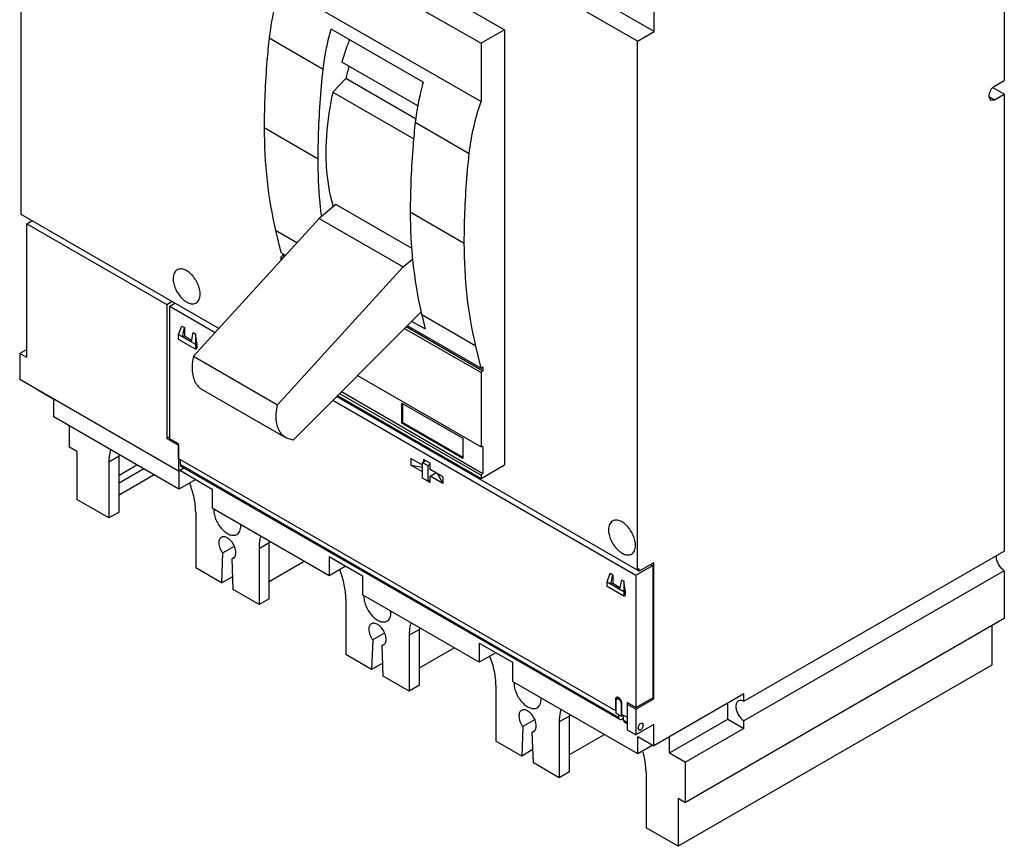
# Model space of a CAD drawing. Header units: millimetres. Extents: x 31 to 240, y 29 to 349.
# Tile 1 of 2: x 31 to 240, y 29 to 204. Entities that reach past the tile are written whole.
import ezdxf

# ---------------------------------------------------------------- set-up
doc = ezdxf.new("R2010")
doc.units = ezdxf.units.MM
doc.header["$LTSCALE"] = 24.608866
doc.layers.get('0').update_dxf_attribs({"linetype": 'CONTINUOUS'})

msp = doc.modelspace()

# ---------------------------------------------------------------- linework, layer by layer
at = {"color": 7, "linetype": 'Continuous'}
for p, q in [((165.65, 201.95), (35.04, 277.35)), ((31.51, 163.12), (31.51, 275.31)), ((162.11, 199.91), (31.51, 275.31)), ((239.89, 250.9), (239.89, 191.54)), ((91.49, 226.8), (133.92, 202.31)), ((86.54, 223.94), (128.97, 199.45)), ((86.54, 211.58), (128.97, 187.08)), ((165.65, 201.95), (165.65, 206.44)), ((116.73, 191.22), (97.22, 202.48)), ((84.06, 200.59), (95.51, 193.98)), ((133.92, 202.31), (128.97, 199.45)), ((133.92, 202.31), (133.92, 110.04)), ((162.11, 199.91), (165.65, 201.95)), ((128.97, 199.45), (128.97, 187.08)), ((162.11, 87.72), (162.11, 199.91)), ((115.55, 186.17), (99.44, 195.48)), ((100.29, 191.96), (97.56, 189.1)), ((115.12, 183.4), (100.29, 191.96)), ((239.89, 188.68), (237.54, 190.04)), ((237.83, 190.35), (239.89, 191.54)), ((97.56, 189.1), (114.71, 179.2)), ((236.59, 188.2), (237.83, 187.49)), ((236.59, 188.2), (236.95, 187.4)), ((237.83, 187.49), (239.89, 188.68)), ((239.89, 188.68), (239.89, 91.76)), ((236.95, 187.4), (237.83, 187.49)), ((115.03, 182.71), (126.48, 176.1)), ((83.01, 181.57), (94.46, 174.95)), ((98.2, 165.28), (94.65, 162.3)), ((114.26, 156.01), (98.2, 165.28)), ((73.38, 138.95), (31.51, 163.12)), ((113.98, 163.68), (125.43, 157.07)), ((32.67, 161.19), (33.76, 161.82)), ((32.67, 132.78), (32.67, 161.19)), ((32.67, 161.19), (62.37, 144.04)), ((94.65, 162.3), (68.01, 133.07)), ((94.65, 162.3), (112.46, 152.01)), ((89.93, 157.12), (85.44, 159.72)), ((85.44, 159.72), (86.54, 155.07)), ((86.54, 155.07), (87.53, 154.49)), ((86.97, 154.5), (86.54, 154.12)), ((86.97, 154.82), (86.97, 154.5)), ((86.97, 154.5), (87.34, 154.28)), ((86.54, 154.12), (86.97, 153.87)), ((86.54, 154.12), (86.54, 153.4)), ((112.46, 152.01), (114.51, 153.73)), ((85.83, 122.78), (112.46, 152.01)), ((62.37, 144.04), (63.46, 144.67)), ((62.37, 144.04), (62.37, 115.63)), ((63.01, 143.68), (64.1, 144.31)), ((63.01, 143.68), (72.62, 138.13)), ((63.01, 115.59), (63.01, 143.68)), ((116.27, 142.53), (89.15, 115.31)), ((114.27, 140.52), (117.11, 138.88)), ((127.86, 135.22), (116.41, 141.84)), ((116.41, 141.84), (117.11, 138.88)), ((64.88, 137.66), (65.59, 139.46)), ((65.59, 139.46), (66.09, 139.17)), ((65.73, 137.17), (66.09, 139.17)), ((66.09, 139.17), (66.09, 137.38)), ((67.92, 138.11), (67.57, 136.11)), ((67.92, 138.11), (68.42, 137.83)), ((68.77, 135.83), (68.42, 137.83)), ((68.42, 137.83), (68.42, 134.6)), ((112.75, 138.99), (128.97, 129.63)), ((113.14, 139.38), (129.39, 130)), ((113.35, 139.59), (128.97, 130.57)), ((64.88, 137.66), (68.42, 135.62)), ((64.88, 136.64), (64.88, 137.66)), ((68.42, 134.6), (64.88, 136.64)), ((65.73, 137.17), (66.09, 137.38)), ((66.09, 137.38), (67.64, 136.48)), ((68.42, 135.62), (68.77, 135.83)), ((68.77, 135.83), (68.77, 134.8)), ((32.67, 134.49), (31.19, 133.63)), ((31.19, 133.63), (31.19, 128.16)), ((32.67, 132.78), (31.19, 133.63)), ((68.42, 134.6), (68.77, 134.8)), ((128.97, 130.57), (127.86, 135.22)), ((68.01, 133.07), (85.83, 122.78)), ((128.97, 130.57), (129.39, 130.82)), ((128.97, 129.63), (129.39, 130)), ((128.97, 129.63), (128.97, 113.85)), ((129.39, 130.82), (129.39, 130)), ((64.85, 108.73), (31.19, 128.16)), ((102.77, 128.97), (128.97, 113.85)), ((35.01, 125.88), (35.01, 125.96)), ((38.44, 123.9), (35.01, 125.88)), ((87.62, 115.77), (69.8, 126.06)), ((99.38, 125.57), (129.39, 108.24)), ((38.44, 120.22), (38.44, 123.9)), ((97.55, 123.74), (161.79, 86.65)), ((162.53, 87.48), (98.35, 124.54)), ((98.55, 124.74), (128.97, 107.18)), ((98.99, 125.18), (128.97, 107.87)), ((112.21, 123.15), (125.15, 115.67)), ((112.21, 118.86), (112.21, 123.15)), ((112.39, 118.96), (112.39, 123.04)), ((64.95, 104.91), (38.44, 120.22)), ((41.72, 113.83), (41.72, 118.32)), ((112.39, 118.96), (112.21, 118.86)), ((125.15, 111.39), (112.21, 118.86)), ((125.15, 111.59), (112.39, 118.96)), ((62.37, 115.63), (63.01, 116)), ((62.37, 115.63), (64.85, 114.2)), ((64.88, 114.51), (63.01, 115.59)), ((89.15, 115.31), (87.62, 115.77)), ((125.15, 115.67), (125.15, 111.39)), ((43.32, 112.91), (41.72, 113.83)), ((43.32, 112.91), (43.32, 102.7)), ((64.85, 114.2), (64.88, 114.22)), ((64.85, 114.2), (64.85, 108.73)), ((64.88, 111.36), (64.88, 114.51)), ((129.39, 113.96), (128.97, 113.85)), ((129.39, 113.96), (129.39, 108.24)), ((52.26, 111.87), (50.1, 110.63)), ((50.1, 110.63), (50.1, 98.78)), ((52.26, 100.03), (52.26, 111.87)), ((64.88, 111.36), (157.48, 57.91)), ((65.24, 110.12), (65.24, 111.16)), ((116.57, 109.98), (114.13, 111.39)), ((114.13, 111.39), (114.13, 110)), ((116.57, 110.55), (117.24, 110.94)), ((118.2, 110.39), (116.78, 111.2)), ((116.78, 111.2), (116.78, 110.67)), ((52.26, 107.87), (56.05, 110.05)), ((57.53, 109.2), (52.26, 106.15)), ((64.85, 108.73), (65.97, 109.38)), ((64.95, 108.79), (64.95, 104.91)), ((65.13, 108.89), (72.02, 104.91)), ((65.24, 110.12), (158.19, 56.46)), ((158.38, 56.03), (65.43, 109.7)), ((114.13, 110), (116.57, 109.55)), ((116.57, 108.59), (114.13, 110)), ((116.57, 110.55), (117.7, 109.9)), ((116.57, 107.2), (116.57, 110.55)), ((117.7, 109.9), (118.2, 110.18)), ((117.7, 109.9), (117.7, 106.55)), ((118.2, 109.04), (118.2, 110.39)), ((120.85, 107.51), (118.2, 109.04)), ((128.97, 107.18), (133.92, 110.04)), ((52.26, 103.7), (59.66, 107.97)), ((68.49, 106.96), (64.95, 104.91)), ((117.7, 106.55), (116.57, 107.2)), ((117.7, 106.55), (118.2, 106.83)), ((117.74, 106.57), (118.2, 106.3)), ((118.2, 107.65), (119.4, 108.34)), ((120.85, 106.12), (118.2, 107.65)), ((118.2, 106.3), (118.2, 107.65)), ((119.74, 108.15), (120.85, 106.12)), ((120.85, 107.51), (120.85, 106.12)), ((128.97, 107.87), (129.39, 108.24)), ((128.97, 107.87), (128.97, 107.18)), ((72.02, 104.91), (72.02, 100.83)), ((50.1, 98.78), (43.32, 102.7)), ((96.77, 86.54), (72.02, 100.83)), ((52.26, 100.03), (50.1, 98.78)), ((68.49, 100.01), (68.49, 88.17)), ((74.2, 94.77), (73.93, 94.67)), ((76.65, 92.73), (74.2, 91.32)), ((84.08, 93.5), (81.92, 92.26)), ((81.92, 92.26), (81.92, 80.41)), ((84.08, 81.66), (84.08, 93.5)), ((74.2, 91.32), (73.97, 85.01)), ((76.67, 90.42), (76.21, 90.15)), ((76.21, 90.15), (76.48, 90.25)), ((76.44, 83.58), (76.21, 90.15)), ((96.77, 90.63), (103.84, 86.54)), ((96.77, 90.63), (96.77, 86.54)), ((184.7, 59.9), (239.89, 91.76)), ((73.97, 85.01), (68.49, 88.17)), ((84.08, 85.33), (91.48, 89.6)), ((100.31, 88.58), (96.77, 86.54)), ((161.79, 86.65), (165.36, 88.71)), ((162.53, 87.97), (162.11, 87.72)), ((165.61, 89.25), (162.53, 87.48)), ((162.53, 87.48), (162.53, 87.97)), ((165.01, 88.91), (165.36, 88.71)), ((165.36, 88.71), (165.36, 60.62)), ((165.61, 60.44), (165.61, 89.25)), ((73.97, 85.01), (76.35, 86.38)), ((103.84, 86.54), (103.84, 82.46)), ((155.68, 85.24), (156.38, 87.04)), ((156.38, 87.04), (156.88, 86.75)), ((156.52, 84.75), (156.88, 86.75)), ((156.88, 86.75), (156.88, 84.96)), ((158.72, 85.69), (158.36, 83.69)), ((158.72, 85.69), (159.21, 85.41)), ((161.79, 86.65), (161.79, 58.56)), ((239.89, 87.6), (184.7, 55.74)), ((239.89, 87.6), (239.89, 77.43)), ((81.92, 80.41), (76.44, 83.58)), ((155.68, 85.24), (159.21, 83.2)), ((155.68, 84.22), (155.68, 85.24)), ((159.21, 82.18), (155.68, 84.22)), ((156.52, 84.75), (156.88, 84.96)), ((156.88, 84.96), (158.43, 84.06)), ((159.56, 83.41), (159.21, 85.41)), ((159.21, 85.41), (159.21, 82.18)), ((84.08, 81.66), (81.92, 80.41)), ((100.31, 81.64), (100.31, 69.8)), ((128.59, 68.17), (103.84, 82.46)), ((159.21, 83.2), (159.56, 83.41)), ((159.21, 82.18), (159.56, 82.38)), ((159.56, 83.41), (159.56, 82.38)), ((239.89, 77.43), (172.33, 38.43)), ((106.02, 76.45), (105.73, 76.34)), ((237.24, 75.9), (237.24, 67.53)), ((108.51, 74.33), (106.02, 72.9)), ((115.9, 75.13), (113.74, 73.89)), ((113.74, 73.89), (113.74, 62.04)), ((115.9, 63.29), (115.9, 75.13)), ((106.02, 72.9), (105.79, 66.63)), ((108.52, 72.01), (108.03, 71.73)), ((108.03, 71.73), (108.33, 71.84)), ((108.26, 65.21), (108.03, 71.73)), ((115.9, 66.96), (123.3, 71.23)), ((128.59, 72.25), (135.66, 68.17)), ((128.59, 72.25), (128.59, 68.17)), ((105.79, 66.63), (100.31, 69.8)), ((132.13, 70.21), (128.59, 68.17)), ((108.17, 68.01), (105.79, 66.63)), ((135.66, 68.17), (135.66, 64.09)), ((237.24, 67.53), (170.74, 29.14)), ((113.74, 62.04), (108.26, 65.21)), ((115.9, 63.29), (113.74, 62.04)), ((132.13, 63.27), (132.13, 51.43)), ((162.18, 48.78), (135.66, 64.09)), ((158.14, 60.65), (157.48, 60.27)), ((158.2, 60.62), (157.78, 60.37)), ((161.79, 58.56), (165.36, 60.62)), ((165.35, 60.59), (165.61, 60.44)), ((184.7, 61.5), (165.61, 50.47)), ((184.7, 59.9), (184.7, 61.5)), ((157.48, 60.27), (157.48, 57.91)), ((157.62, 57.33), (157.62, 60.03)), ((158.82, 59.5), (158.68, 59.42)), ((158.68, 59.42), (158.68, 56.72)), ((158.82, 57.13), (158.82, 59.5)), ((161.79, 58.56), (159.92, 59.64)), ((159.92, 59.64), (159.92, 56.5)), ((160.24, 59.46), (159.95, 59.29)), ((159.95, 59.29), (161.79, 58.23)), ((159.95, 59.29), (159.95, 53.82)), ((161.79, 58.23), (165.61, 60.44)), ((181.27, 56.13), (181.27, 59.52)), ((137.84, 58.08), (137.55, 57.97)), ((147.72, 56.76), (145.56, 55.52)), ((147.72, 44.92), (147.72, 56.76)), ((157.62, 57.99), (157.48, 57.91)), ((158.68, 56.72), (157.62, 57.33)), ((158.19, 56.46), (158.19, 57.01)), ((158.68, 56.72), (159.11, 56.97)), ((158.82, 57.13), (159.92, 56.5)), ((159.18, 55.88), (159.18, 56.93)), ((159.95, 56.52), (159.92, 56.5)), ((161.79, 58.23), (161.79, 52.76)), ((137.84, 54.53), (137.61, 48.26)), ((140.33, 55.96), (137.84, 54.53)), ((145.56, 55.52), (145.56, 43.67)), ((159.18, 56.23), (159.07, 56.29)), ((159.18, 55.88), (159.95, 55.44)), ((159.95, 55.12), (159.37, 55.46)), ((165.61, 54.97), (161.79, 52.76)), ((163.23, 55.25), (162.82, 55.21)), ((163.4, 54.87), (163.23, 55.25)), ((165.61, 50.47), (165.61, 54.97)), ((168.9, 48.98), (181.27, 56.13)), ((181.27, 56.13), (184.7, 54.15)), ((184.7, 54.15), (184.7, 55.74)), ((140.34, 53.64), (139.85, 53.36)), ((139.85, 53.36), (140.15, 53.47)), ((140.08, 46.83), (139.85, 53.36)), ((147.72, 48.59), (155.12, 52.86)), ((159.95, 53.82), (161.79, 52.76)), ((162.18, 52.45), (165.61, 50.47)), ((162.18, 48.78), (162.18, 52.45)), ((162.23, 54.2), (162.41, 53.82)), ((162.41, 53.82), (162.82, 53.86)), ((168.9, 48.98), (168.9, 52.37)), ((184.7, 54.15), (172.33, 47)), ((137.61, 48.26), (132.13, 51.43)), ((165.36, 50.62), (162.18, 48.78)), ((139.99, 49.64), (137.61, 48.26)), ((168.9, 48.98), (172.33, 47)), ((145.56, 43.67), (140.08, 46.83)), ((172.33, 38.43), (172.33, 47)), ((147.72, 44.92), (145.56, 43.67)), ((163.95, 44.9), (163.95, 33.06)), ((170.74, 39.34), (172.33, 38.43)), ((170.74, 39.34), (170.74, 29.14)), ((170.74, 29.14), (163.95, 33.06))]:
    msp.add_line(p, q, dxfattribs=at)
for centre, radius, start, end in [((170.66, 174), 72.63, 163.5493, 165.6833), ((127.74, 173.84), 31.44, 196.0412, 196.6538), ((196.68, 160.92), 82.51, 192.737, 193.3726), ((64.14, 111.88), 11.88, 178.2427, 180.0069), ((75.95, 100.44), 3.61, 176.765, 180.0222), ((74.1, 97.13), 3.97, 0.0276, 3.0837), ((95.96, 93.5), 11.88, 178.2427, 180.0069), ((240.43, 90.66), 2.24, 175.6078, 180.0418), ((107.77, 82.07), 3.61, 176.765, 180.0222), ((105.92, 78.76), 3.97, 0.0276, 3.0837), ((127.78, 75.13), 11.88, 178.2427, 180.0069), ((139.59, 63.7), 3.61, 176.765, 180.0222), ((137.74, 60.39), 3.97, 0.0276, 3.0837), ((157.61, 59.74), 1.07, 51.8091, 56.1712), ((157.95, 59.42), 0.736, 0.0489, 3.9755), ((159.6, 56.76), 11.88, 178.2427, 180.0069)]:
    msp.add_arc(centre, radius, start, end, dxfattribs=at)
for points, knots in [([(86.54, 211.58), (86.23, 210.65), (85.11, 207.06), (84.35, 203.36), (84.06, 200.59)], [0, 0, 0, 0, 0.259548, 1, 1, 1, 1]), ([(95.51, 193.98), (95.59, 194.67), (95.97, 197.54), (96.61, 200.37), (97.22, 202.48)], [0, 0, 0, 0, 0.241693, 1, 1, 1, 1]), ([(84.06, 200.59), (83.88, 198.97), (83.28, 192.65), (83.01, 186.29), (83.01, 181.57)], [0, 0, 0, 0, 0.25573, 1, 1, 1, 1]), ([(101.09, 200.25), (100.94, 199.85), (100.35, 198.27), (99.81, 196.68), (99.44, 195.48)], [0, 0, 0, 0, 0.251965, 1, 1, 1, 1]), ([(94.46, 174.95), (94.46, 176.5), (94.55, 182.86), (95, 189.2), (95.51, 193.98)], [0, 0, 0, 0, 0.244263, 1, 1, 1, 1]), ([(116.73, 191.22), (116.53, 190.5), (115.78, 187.7), (115.26, 184.84), (115.03, 182.71)], [0, 0, 0, 0, 0.258029, 1, 1, 1, 1]), ([(237.83, 190.35), (237.65, 190.25), (237.32, 189.97), (236.93, 189.44), (236.67, 188.84), (236.59, 188.41), (236.59, 188.2)], [0, 0, 0, 0, 0.237242, 0.499998, 0.762755, 1, 1, 1, 1]), ([(97.56, 189.1), (97.32, 188), (96.5, 183.75), (96.09, 179.42), (96.09, 176.22)], [0, 0, 0, 0, 0.260989, 1, 1, 1, 1]), ([(126.48, 176.1), (126.58, 176.99), (127.1, 180.72), (128.05, 184.38), (128.97, 187.08)], [0, 0, 0, 0, 0.239938, 1, 1, 1, 1]), ([(115.03, 182.71), (114.85, 181.09), (114.25, 174.77), (113.98, 168.41), (113.98, 163.68)], [0, 0, 0, 0, 0.25573, 1, 1, 1, 1]), ([(83.01, 181.57), (83.01, 177.8), (83.38, 170.45), (84.61, 163.2), (85.44, 159.72)], [0, 0, 0, 0, 0.512809, 1, 1, 1, 1]), ([(96.09, 176.22), (96.09, 175.23), (96.2, 171.51), (96.77, 167.78), (97.53, 165.15)], [0, 0, 0, 0, 0.264652, 1, 1, 1, 1]), ([(125.43, 157.07), (125.43, 158.62), (125.52, 164.98), (125.97, 171.32), (126.48, 176.1)], [0, 0, 0, 0, 0.244263, 1, 1, 1, 1]), ([(95.18, 162.75), (95.06, 163.74), (94.63, 167.79), (94.46, 171.87), (94.46, 174.95)], [0, 0, 0, 0, 0.244483, 1, 1, 1, 1]), ([(113.98, 163.68), (113.98, 160.08), (114.32, 153.04), (115.44, 146.07), (116.2, 142.73)], [0, 0, 0, 0, 0.512367, 1, 1, 1, 1]), ([(127.86, 135.22), (127.04, 138.7), (125.81, 145.96), (125.43, 153.31), (125.43, 157.07)], [0, 0, 0, 0, 0.487191, 1, 1, 1, 1]), ([(64.56, 151.4), (64.42, 151.33), (64.17, 151.12), (63.91, 150.68), (63.75, 150.15), (63.72, 149.76), (63.72, 149.55)], [0, 0, 0, 0, 0.217724, 0.450873, 0.710468, 1, 1, 1, 1]), ([(69.44, 146.24), (69.44, 146.59), (69.35, 147.32), (68.99, 148.39), (68.43, 149.42), (67.72, 150.32), (66.92, 151.03), (66.08, 151.49), (65.27, 151.65), (64.76, 151.52), (64.56, 151.4)], [0, 0, 0, 0, 0.128825, 0.270598, 0.417898, 0.562393, 0.696206, 0.813598, 0.913066, 1, 1, 1, 1]), ([(63.72, 149.55), (63.72, 149.2), (63.81, 148.48), (64.17, 147.41), (64.73, 146.38), (65.44, 145.47), (66.24, 144.76), (67.08, 144.31), (67.89, 144.14), (68.4, 144.27), (68.6, 144.39)], [0, 0, 0, 0, 0.128825, 0.270598, 0.417898, 0.562393, 0.696206, 0.813598, 0.913066, 1, 1, 1, 1]), ([(68.6, 144.39), (68.74, 144.47), (68.99, 144.68), (69.25, 145.11), (69.41, 145.65), (69.44, 146.04), (69.44, 146.24)], [0, 0, 0, 0, 0.217724, 0.450873, 0.710468, 1, 1, 1, 1]), ([(68.01, 133.07), (67.97, 132.86), (67.81, 132.06), (67.73, 131.24), (67.73, 130.63)], [0, 0, 0, 0, 0.261027, 1, 1, 1, 1]), ([(67.73, 130.63), (67.73, 130.13), (67.81, 129.16), (68.2, 127.84), (68.86, 126.76), (69.47, 126.25), (69.8, 126.06)], [0, 0, 0, 0, 0.289794, 0.549067, 0.782242, 1, 1, 1, 1]), ([(85.55, 120.35), (85.55, 120.54), (85.58, 121.36), (85.7, 122.17), (85.83, 122.78)], [0, 0, 0, 0, 0.238794, 1, 1, 1, 1]), ([(87.62, 115.77), (87.29, 115.96), (86.68, 116.48), (86.02, 117.55), (85.63, 118.88), (85.55, 119.84), (85.55, 120.35)], [0, 0, 0, 0, 0.217758, 0.450933, 0.710206, 1, 1, 1, 1]), ([(50.45, 113.32), (50.39, 113.11), (50.18, 112.23), (50.1, 111.32), (50.1, 110.63)], [0, 0, 0, 0, 0.236085, 1, 1, 1, 1]), ([(65.24, 110.12), (65.24, 110.1), (65.24, 110.05), (65.25, 109.99), (65.26, 109.95)], [0, 0, 0, 0, 0.262175, 1, 1, 1, 1]), ([(65.26, 109.95), (65.27, 109.89), (65.31, 109.79), (65.39, 109.72), (65.43, 109.7)], [0, 0, 0, 0, 0.529532, 1, 1, 1, 1]), ([(68.49, 100.01), (68.49, 101.01), (68.24, 103.11), (67.62, 105.12), (67.22, 106.14)], [0, 0, 0, 0, 0.477228, 1, 1, 1, 1]), ([(72.34, 100.44), (72.34, 100.1), (72.44, 99.37), (72.8, 98.3), (73.36, 97.27), (74.07, 96.37), (74.87, 95.66), (75.7, 95.2), (76.52, 95.04), (77.03, 95.17), (77.23, 95.28)], [0, 0, 0, 0, 0.128826, 0.2706, 0.417915, 0.56241, 0.696209, 0.813594, 0.913063, 1, 1, 1, 1]), ([(156.83, 98.13), (156.7, 98.05), (156.45, 97.84), (156.18, 97.41), (156.03, 96.87), (155.99, 96.48), (155.99, 96.27)], [0, 0, 0, 0, 0.217724, 0.450873, 0.710468, 1, 1, 1, 1]), ([(161.72, 92.97), (161.72, 93.31), (161.62, 94.04), (161.26, 95.11), (160.71, 96.14), (160, 97.05), (159.2, 97.76), (158.36, 98.21), (157.54, 98.38), (157.04, 98.25), (156.83, 98.13)], [0, 0, 0, 0, 0.128825, 0.270598, 0.417898, 0.562393, 0.696206, 0.813598, 0.913066, 1, 1, 1, 1]), ([(77.23, 95.28), (77.37, 95.36), (77.62, 95.57), (77.88, 96.01), (78.04, 96.54), (78.07, 96.93), (78.07, 97.14)], [0, 0, 0, 0, 0.217724, 0.450877, 0.710475, 1, 1, 1, 1]), ([(155.99, 96.27), (155.99, 95.93), (156.09, 95.2), (156.45, 94.13), (157.01, 93.1), (157.72, 92.2), (158.52, 91.49), (159.35, 91.03), (160.17, 90.87), (160.68, 91), (160.88, 91.11)], [0, 0, 0, 0, 0.128825, 0.270598, 0.417898, 0.562393, 0.696206, 0.813598, 0.913066, 1, 1, 1, 1]), ([(73.93, 94.67), (73.85, 94.62), (73.69, 94.49), (73.52, 94.22), (73.42, 93.88), (73.4, 93.63), (73.4, 93.5)], [0, 0, 0, 0, 0.217934, 0.451027, 0.710571, 1, 1, 1, 1]), ([(77.01, 91.42), (77.01, 91.84), (76.8, 92.71), (76.24, 93.65), (75.62, 94.27), (75.04, 94.68), (74.5, 94.83), (74.2, 94.77)], [0, 0, 0, 0, 0.26156, 0.547065, 0.682512, 0.804929, 1, 1, 1, 1]), ([(82.27, 94.94), (82.21, 94.74), (82, 93.86), (81.92, 92.95), (81.92, 92.26)], [0, 0, 0, 0, 0.236085, 1, 1, 1, 1]), ([(73.4, 93.5), (73.4, 93.13), (73.58, 92.35), (73.95, 91.65), (74.2, 91.32)], [0, 0, 0, 0, 0.475926, 1, 1, 1, 1]), ([(160.88, 91.11), (161.02, 91.19), (161.27, 91.4), (161.53, 91.84), (161.69, 92.37), (161.72, 92.76), (161.72, 92.97)], [0, 0, 0, 0, 0.217724, 0.450873, 0.710468, 1, 1, 1, 1]), ([(76.48, 90.25), (76.58, 90.31), (76.76, 90.47), (76.87, 90.69), (76.91, 90.81)], [0, 0, 0, 0, 0.477749, 1, 1, 1, 1]), ([(76.91, 90.81), (76.93, 90.85), (76.99, 91.05), (77.01, 91.26), (77.01, 91.42)], [0, 0, 0, 0, 0.233789, 1, 1, 1, 1]), ([(239.89, 87.6), (239.65, 87.76), (239.19, 88.17), (238.66, 88.93), (238.3, 89.78), (238.19, 90.38), (238.19, 90.66)], [0, 0, 0, 0, 0.240809, 0.50359, 0.764431, 1, 1, 1, 1]), ([(100.31, 81.64), (100.31, 82.64), (100.06, 84.74), (99.44, 86.75), (99.04, 87.77)], [0, 0, 0, 0, 0.477228, 1, 1, 1, 1]), ([(104.16, 82.07), (104.16, 81.73), (104.26, 81), (104.62, 79.93), (105.18, 78.9), (105.89, 77.99), (106.69, 77.28), (107.52, 76.83), (108.34, 76.66), (108.85, 76.8), (109.05, 76.91)], [0, 0, 0, 0, 0.128825, 0.270598, 0.417898, 0.562393, 0.696206, 0.813598, 0.913066, 1, 1, 1, 1]), ([(109.05, 76.91), (109.19, 76.99), (109.44, 77.2), (109.7, 77.63), (109.86, 78.17), (109.89, 78.56), (109.89, 78.77)], [0, 0, 0, 0, 0.217724, 0.450873, 0.710468, 1, 1, 1, 1]), ([(105.73, 76.34), (105.64, 76.29), (105.48, 76.16), (105.31, 75.88), (105.21, 75.53), (105.19, 75.28), (105.19, 75.15)], [0, 0, 0, 0, 0.217928, 0.451022, 0.710587, 1, 1, 1, 1]), ([(105.19, 75.15), (105.19, 74.77), (105.37, 73.96), (105.76, 73.24), (106.02, 72.9)], [0, 0, 0, 0, 0.476137, 1, 1, 1, 1]), ([(108.87, 73.03), (108.87, 73.45), (108.65, 74.33), (108.08, 75.29), (107.47, 75.92), (106.87, 76.35), (106.33, 76.5), (106.02, 76.45)], [0, 0, 0, 0, 0.260923, 0.545912, 0.68137, 0.804035, 1, 1, 1, 1]), ([(114.09, 76.57), (114.03, 76.37), (113.82, 75.49), (113.74, 74.58), (113.74, 73.89)], [0, 0, 0, 0, 0.236085, 1, 1, 1, 1]), ([(108.33, 71.84), (108.43, 71.9), (108.61, 72.06), (108.72, 72.28), (108.77, 72.4)], [0, 0, 0, 0, 0.478097, 1, 1, 1, 1]), ([(108.77, 72.4), (108.78, 72.45), (108.84, 72.65), (108.87, 72.87), (108.87, 73.03)], [0, 0, 0, 0, 0.233582, 1, 1, 1, 1]), ([(132.13, 63.27), (132.13, 64.27), (131.88, 66.37), (131.26, 68.38), (130.86, 69.4)], [0, 0, 0, 0, 0.477228, 1, 1, 1, 1]), ([(135.98, 63.7), (135.98, 63.36), (136.08, 62.63), (136.44, 61.56), (137, 60.53), (137.71, 59.62), (138.51, 58.91), (139.34, 58.46), (140.16, 58.29), (140.67, 58.42), (140.87, 58.54)], [0, 0, 0, 0, 0.128825, 0.270598, 0.417898, 0.562393, 0.696206, 0.813598, 0.913066, 1, 1, 1, 1]), ([(157.68, 60.71), (157.64, 60.69), (157.57, 60.62), (157.53, 60.54), (157.51, 60.5)], [0, 0, 0, 0, 0.476666, 1, 1, 1, 1]), ([(158.04, 60.72), (158.01, 60.72), (157.92, 60.75), (157.82, 60.76), (157.75, 60.74)], [0, 0, 0, 0, 0.275667, 1, 1, 1, 1]), ([(158.2, 60.63), (158.19, 60.64), (158.14, 60.67), (158.08, 60.7), (158.04, 60.72)], [0, 0, 0, 0, 0.262261, 1, 1, 1, 1]), ([(158.82, 59.5), (158.82, 59.59), (158.79, 59.8), (158.67, 60.09), (158.5, 60.36), (158.35, 60.52), (158.27, 60.58)], [0, 0, 0, 0, 0.232632, 0.489949, 0.752612, 1, 1, 1, 1]), ([(140.87, 58.54), (141, 58.62), (141.26, 58.83), (141.52, 59.26), (141.68, 59.8), (141.71, 60.19), (141.71, 60.39)], [0, 0, 0, 0, 0.217724, 0.450873, 0.710468, 1, 1, 1, 1]), ([(157.51, 60.5), (157.51, 60.48), (157.49, 60.41), (157.48, 60.33), (157.48, 60.27)], [0, 0, 0, 0, 0.234361, 1, 1, 1, 1]), ([(157.62, 60.03), (157.62, 60.05), (157.62, 60.13), (157.65, 60.21), (157.67, 60.27)], [0, 0, 0, 0, 0.274038, 1, 1, 1, 1]), ([(157.67, 60.27), (157.68, 60.28), (157.71, 60.32), (157.74, 60.35), (157.78, 60.37)], [0, 0, 0, 0, 0.262177, 1, 1, 1, 1]), ([(157.78, 60.37), (157.84, 60.41), (158.04, 60.42), (158.19, 60.32), (158.27, 60.25)], [0, 0, 0, 0, 0.432255, 1, 1, 1, 1]), ([(158.27, 60.25), (158.31, 60.22), (158.46, 60.07), (158.57, 59.87), (158.63, 59.72)], [0, 0, 0, 0, 0.240431, 1, 1, 1, 1]), ([(158.63, 59.72), (158.63, 59.7), (158.66, 59.61), (158.67, 59.53), (158.68, 59.47)], [0, 0, 0, 0, 0.261916, 1, 1, 1, 1]), ([(183.53, 59.96), (183.45, 59.92), (183.29, 59.78), (183.12, 59.51), (183.03, 59.17), (183.01, 58.93), (183.01, 58.8)], [0, 0, 0, 0, 0.21776, 0.45089, 0.710418, 1, 1, 1, 1]), ([(183.01, 58.8), (183.01, 58.51), (183.11, 57.91), (183.47, 57.07), (184, 56.31), (184.46, 55.9), (184.7, 55.74)], [0, 0, 0, 0, 0.23557, 0.496411, 0.759191, 1, 1, 1, 1]), ([(184.7, 59.9), (184.51, 60), (184.11, 60.13), (183.69, 60.06), (183.53, 59.96)], [0, 0, 0, 0, 0.545801, 1, 1, 1, 1]), ([(137.55, 57.97), (137.46, 57.92), (137.3, 57.79), (137.13, 57.51), (137.03, 57.16), (137.01, 56.91), (137.01, 56.78)], [0, 0, 0, 0, 0.217928, 0.451022, 0.710587, 1, 1, 1, 1]), ([(137.01, 56.78), (137.01, 56.4), (137.19, 55.59), (137.58, 54.87), (137.84, 54.53)], [0, 0, 0, 0, 0.476137, 1, 1, 1, 1]), ([(140.69, 54.66), (140.69, 55.08), (140.47, 55.96), (139.9, 56.92), (139.29, 57.55), (138.69, 57.97), (138.15, 58.13), (137.84, 58.08)], [0, 0, 0, 0, 0.260923, 0.545912, 0.68137, 0.804035, 1, 1, 1, 1]), ([(145.91, 58.2), (145.85, 58), (145.64, 57.12), (145.56, 56.21), (145.56, 55.52)], [0, 0, 0, 0, 0.236085, 1, 1, 1, 1]), ([(158.38, 56.03), (158.35, 56.05), (158.29, 56.1), (158.2, 56.24), (158.19, 56.37), (158.19, 56.46)], [0, 0, 0, 0, 0.218347, 0.452247, 1, 1, 1, 1]), ([(140.59, 54.03), (140.6, 54.07), (140.66, 54.28), (140.69, 54.5), (140.69, 54.66)], [0, 0, 0, 0, 0.233582, 1, 1, 1, 1]), ([(158.96, 56.16), (158.91, 56.12), (158.81, 56.05), (158.65, 55.99), (158.51, 55.98), (158.42, 56.01), (158.38, 56.03)], [0, 0, 0, 0, 0.298757, 0.561963, 0.791641, 1, 1, 1, 1]), ([(159.14, 56.34), (159.13, 56.32), (159.07, 56.26), (159.01, 56.2), (158.96, 56.16)], [0, 0, 0, 0, 0.258256, 1, 1, 1, 1]), ([(159.18, 55.88), (159.18, 55.8), (159.19, 55.67), (159.28, 55.53), (159.34, 55.48), (159.37, 55.46)], [0, 0, 0, 0, 0.547768, 0.781657, 1, 1, 1, 1]), ([(162.82, 55.21), (162.64, 55.11), (162.37, 54.8), (162.23, 54.4), (162.23, 54.2)], [0, 0, 0, 0, 0.499998, 1, 1, 1, 1]), ([(162.82, 53.86), (162.99, 53.96), (163.26, 54.28), (163.4, 54.67), (163.4, 54.87)], [0, 0, 0, 0, 0.499998, 1, 1, 1, 1]), ([(140.15, 53.47), (140.25, 53.53), (140.43, 53.69), (140.54, 53.91), (140.59, 54.03)], [0, 0, 0, 0, 0.478097, 1, 1, 1, 1]), ([(163.95, 44.9), (163.95, 45.24), (163.89, 46.65), (163.62, 48.04), (163.33, 49.08)], [0, 0, 0, 0, 0.235999, 1, 1, 1, 1])]:
    msp.add_open_spline(points, degree=3, knots=knots, dxfattribs=at)
msp.add_open_spline([(157.75, 60.74), (157.73, 60.73), (157.7, 60.72), (157.68, 60.71)], degree=3, dxfattribs=at)

doc.saveas('drawing.dxf')
